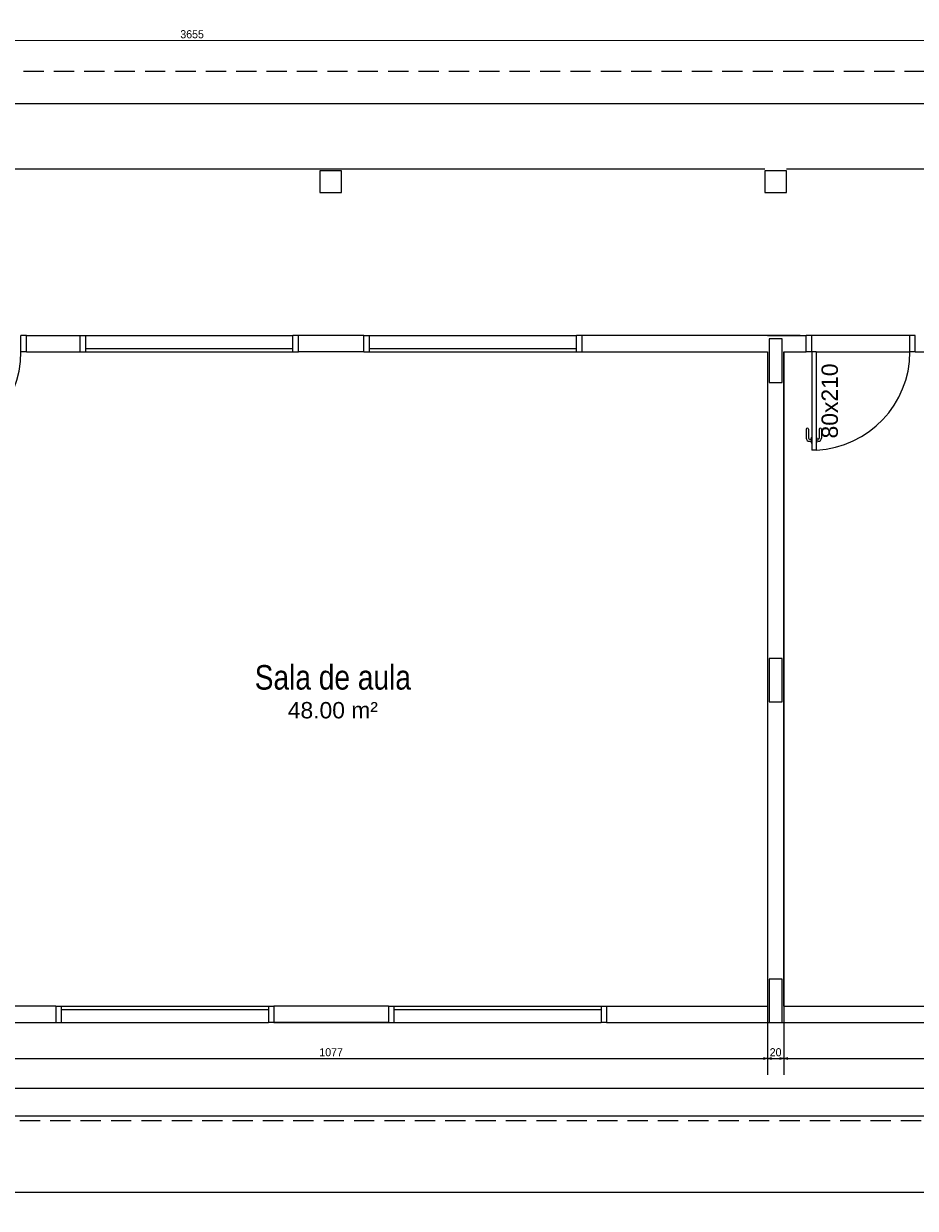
# Model space of a CAD drawing. Header units: millimetres. Extents: x -35 to 343, y 0 to 93.
# Tile 103 of 128: x 270 to 281, y 21 to 35. Entities that reach past the tile are written whole.
import ezdxf

# ---------------------------------------------------------------- set-up
doc = ezdxf.new("R2010")
doc.units = ezdxf.units.MM
doc.linetypes.add('HIDDEN', pattern=[0.375, 0.25, -0.125])
for name, color, linetype in [('A-JANEL', 3, 'Continuous'), ('A-PAREDE', 5, 'Continuous'), ('A-PISOS-NIVEL', 1, 'Continuous'), ('A-PORTA', 3, 'Continuous'), ('A-PROJCOBERTURA', 7, 'HIDDEN')]:
    doc.layers.add(name, color=color, linetype=linetype)
doc.layers.add('ARQ -SIMBOLO_PORTA', color=2, linetype='Continuous', lineweight=9)
doc.layers.add('ARQ -TEXTO_AMBIENTE', color=2, linetype='Continuous', lineweight=5)
doc.styles.add('Arial Narrow', font='ARIALN.TTF', dxfattribs={"height": 0.225})
doc.styles.add('Arial_2', font='arial.ttf', dxfattribs={"height": 0.15})
doc.styles.add('GULIM', font='Gulim.ttf')
doc.dimstyles.new('GULIM-100', dxfattribs={"dimtxt": 0.1, "dimasz": 0.05, "dimexe": 0.2, "dimexo": 0, "dimgap": 0.025, "dimtad": 1, "dimdec": 0, "dimlfac": 100, "dimzin": 12, "dimdsep": 46, "dimtxsty": 'GULIM', "dimblk": 'OPEN30', "dimcen": 0, "dimclrd": 152, "dimclre": 152, "dimclrt": 152, "dimaunit": 1, "dimadec": 0, "dimazin": 0, "dimtfac": 1.875, "dimtdec": 0, "dimtmove": 2, "dimatfit": 3, "dimldrblk": 'OPEN30', "dimfxl": 0, "dimtolj": 1, "dimtzin": 12, "dimlwd": -1, "dimarcsym": 0})

# ---------------------------------------------------------------- blocks, each defined once
blk = doc.blocks.new('P-PM901')
at = {"layer": 'A-PORTA', "color": 2}
for p, q in [((-0.095, 0.935), (-0.095, 0.985)), ((-0.095, 0.985), (-0.09, 0.985)), ((-0.09, 0.15), (-0.09, 1.05)), ((-0.09, 1.05), (-0.05, 1.05)), ((-0.05, 0.15), (-0.05, 1.05)), ((-0.045, 0.985), (-0.05, 0.985)), ((-0.045, 0.935), (-0.045, 0.985)), ((-0.14, 0.86), (-0.14, 0.94)), ((-0.12, 0.86), (-0.12, 0.94)), ((-0.11, 0.97), (-0.095, 0.97)), ((-0.11, 0.95), (-0.095, 0.95)), ((-0.095, 0.935), (-0.09, 0.935)), ((-0.045, 0.935), (-0.05, 0.935)), ((-0.03, 0.97), (-0.045, 0.97)), ((-0.03, 0.95), (-0.045, 0.95)), ((-0.02, 0.86), (-0.02, 0.94)), ((0, 0.86), (0, 0.94)), ((-1, 0.15), (-1, 0)), ((-1, 0.15), (-0.95, 0.15)), ((-0.95, 0.15), (-0.95, 0)), ((-0.09, 0.15), (-0.05, 0.15)), ((-0.05, 0.15), (-0.05, 0)), ((-0.05, 0.15), (0, 0.15)), ((0, 0.15), (0, 0)), ((-0.05, 0), (0, 0)), ((-1, 0), (-0.95, 0))]:
    blk.add_line(p, q, dxfattribs=at)
for centre, radius, start, end in [((-0.05, 0.151), 0.9, 92.866, 180.0717), ((-0.11, 0.94), 0.03, 90, 180), ((-0.11, 0.94), 0.01, 90, 180), ((-0.03, 0.94), 0.03, 0, 90), ((-0.03, 0.94), 0.01, 0, 90), ((-0.13, 0.86), 0.01, 180, 0), ((-0.01, 0.86), 0.01, 180, 360)]:
    blk.add_arc(centre, radius, start, end, dxfattribs=at)
blk = doc.blocks.new('_Open30')
at = {"color": 0, "linetype": 'ByBlock', "lineweight": -2}
for p, q in [((-1, 0.27), (0, 0)), ((0, 0), (-1, -0.27)), ((0, 0), (-1, 0))]:
    blk.add_line(p, q, dxfattribs=at)
blk = doc.blocks.new('*D415')
at = {"color": 152, "lineweight": -2, "transparency": 16777216}
for p, q in [((268.113, 23.059), (268.113, 22.214)), ((278.882, 23.059), (278.882, 22.214))]:
    blk.add_line(p, q, dxfattribs=at)
at = {"color": 152, "transparency": 16777216}
blk.add_line((268.163, 22.414), (278.832, 22.414), dxfattribs=at)
at = {"layer": 'DEFPOINTS', "color": 0, "transparency": 16777216}
for p in [(268.113, 23.059), (278.882, 23.059), (278.882, 22.414)]:
    blk.add_point(p, dxfattribs=at)
at = {"color": 152, "transparency": 16777216, "xscale": 0.05, "yscale": 0.05, "zscale": 0.05, "rotation": 180}
blk.add_blockref('_Open30', (268.113, 22.414), dxfattribs=at)
at = {"color": 152, "transparency": 16777216, "xscale": 0.05, "yscale": 0.05, "zscale": 0.05}
blk.add_blockref('_Open30', (278.882, 22.414), dxfattribs=at)
at = {"color": 152, "transparency": 16777216, "insert": (273.497, 22.491), "char_height": 0.1, "attachment_point": 5, "style": 'GULIM'}
blk.add_mtext('\\A1;1077', dxfattribs=at)
blk = doc.blocks.new('*D416')
at = {"color": 152, "lineweight": -2, "transparency": 16777216}
for p, q in [((278.882, 23.059), (278.882, 22.214)), ((279.084, 23.059), (279.084, 22.214))]:
    blk.add_line(p, q, dxfattribs=at)
at = {"color": 152, "transparency": 16777216}
blk.add_line((278.932, 22.414), (279.034, 22.414), dxfattribs=at)
at = {"layer": 'DEFPOINTS', "color": 0, "transparency": 16777216}
for p in [(278.882, 23.059), (279.084, 23.059), (279.084, 22.414)]:
    blk.add_point(p, dxfattribs=at)
at = {"color": 152, "transparency": 16777216, "xscale": 0.05, "yscale": 0.05, "zscale": 0.05, "rotation": 180}
blk.add_blockref('_Open30', (278.882, 22.414), dxfattribs=at)
at = {"color": 152, "transparency": 16777216, "xscale": 0.05, "yscale": 0.05, "zscale": 0.05}
blk.add_blockref('_Open30', (279.084, 22.414), dxfattribs=at)
at = {"color": 152, "transparency": 16777216, "insert": (278.983, 22.491), "char_height": 0.1, "attachment_point": 5, "style": 'GULIM'}
blk.add_mtext('\\A1;20', dxfattribs=at)
blk = doc.blocks.new('*D417')
at = {"color": 152, "lineweight": -2, "transparency": 16777216}
for p, q in [((279.084, 23.059), (279.084, 22.214)), ((289.853, 23.059), (289.853, 22.214))]:
    blk.add_line(p, q, dxfattribs=at)
at = {"color": 152, "transparency": 16777216}
blk.add_line((279.134, 22.414), (289.803, 22.414), dxfattribs=at)
at = {"layer": 'DEFPOINTS', "color": 0, "transparency": 16777216}
for p in [(279.084, 23.059), (289.853, 23.059), (289.853, 22.414)]:
    blk.add_point(p, dxfattribs=at)
at = {"color": 152, "transparency": 16777216, "xscale": 0.05, "yscale": 0.05, "zscale": 0.05, "rotation": 180}
blk.add_blockref('_Open30', (279.084, 22.414), dxfattribs=at)
at = {"color": 152, "transparency": 16777216, "xscale": 0.05, "yscale": 0.05, "zscale": 0.05}
blk.add_blockref('_Open30', (289.853, 22.414), dxfattribs=at)
at = {"color": 152, "transparency": 16777216, "insert": (284.468, 22.491), "char_height": 0.1, "attachment_point": 5, "style": 'GULIM'}
blk.add_mtext('\\A1;1077', dxfattribs=at)
blk = doc.blocks.new('*D298')
at = {"color": 152, "lineweight": -2, "transparency": 16777216}
for p, q in [((213.057, 22.857), (213.057, 21.508)), ((290.055, 22.857), (290.055, 21.508))]:
    blk.add_line(p, q, dxfattribs=at)
at = {"color": 152, "transparency": 16777216}
blk.add_line((213.107, 21.708), (290.005, 21.708), dxfattribs=at)
at = {"layer": 'DEFPOINTS', "color": 0, "transparency": 16777216}
for p in [(213.057, 22.857), (290.055, 22.857), (290.055, 21.708)]:
    blk.add_point(p, dxfattribs=at)
at = {"color": 152, "transparency": 16777216, "xscale": 0.05, "yscale": 0.05, "zscale": 0.05, "rotation": 180}
blk.add_blockref('_Open30', (213.057, 21.708), dxfattribs=at)
at = {"color": 152, "transparency": 16777216, "xscale": 0.05, "yscale": 0.05, "zscale": 0.05}
blk.add_blockref('_Open30', (290.055, 21.708), dxfattribs=at)
at = {"color": 152, "transparency": 16777216, "insert": (251.556, 21.784), "char_height": 0.1, "attachment_point": 5, "style": 'GULIM'}
blk.add_mtext('\\A1;7700', dxfattribs=at)
blk = doc.blocks.new('*D299')
at = {"color": 152, "lineweight": -2, "transparency": 16777216}
for p, q in [((201.214, 22.857), (201.214, 20.565)), ((290.055, 22.857), (290.055, 20.565))]:
    blk.add_line(p, q, dxfattribs=at)
at = {"color": 152, "transparency": 16777216}
blk.add_line((201.264, 20.765), (290.005, 20.765), dxfattribs=at)
at = {"layer": 'DEFPOINTS', "color": 0, "transparency": 16777216}
for p in [(201.214, 22.857), (290.055, 22.857), (290.055, 20.765)]:
    blk.add_point(p, dxfattribs=at)
at = {"color": 152, "transparency": 16777216, "xscale": 0.05, "yscale": 0.05, "zscale": 0.05, "rotation": 180}
blk.add_blockref('_Open30', (201.214, 20.765), dxfattribs=at)
at = {"color": 152, "transparency": 16777216, "xscale": 0.05, "yscale": 0.05, "zscale": 0.05}
blk.add_blockref('_Open30', (290.055, 20.765), dxfattribs=at)
at = {"color": 152, "transparency": 16777216, "insert": (245.634, 20.842), "char_height": 0.1, "attachment_point": 5, "style": 'GULIM'}
blk.add_mtext('\\A1;8884', dxfattribs=at)
blk = doc.blocks.new('*D519')
at = {"color": 152, "lineweight": -2, "transparency": 16777216}
for p, q in [((253.507, 34.853), (253.507, 35.173)), ((290.054, 34.837), (290.054, 35.187))]:
    blk.add_line(p, q, dxfattribs=at)
at = {"color": 152, "transparency": 16777216}
blk.add_line((253.557, 34.973), (290.004, 34.987), dxfattribs=at)
at = {"layer": 'DEFPOINTS', "color": 0, "transparency": 16777216}
for p in [(290.054, 34.987), (253.507, 34.853), (290.055, 33.391)]:
    blk.add_point(p, dxfattribs=at)
at = {"color": 152, "transparency": 16777216, "xscale": 0.05, "yscale": 0.05, "zscale": 0.05}
for p, rotation in [((253.507, 34.973), 180.0210811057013), ((290.054, 34.987), 0.02108110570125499)]:
    blk.add_blockref('_Open30', p, dxfattribs=dict(at, rotation=rotation))
at = {"color": 152, "transparency": 16777216, "insert": (271.781, 35.056), "char_height": 0.1, "attachment_point": 5, "rotation": 0.0211, "style": 'GULIM', "bg_fill": 3, "box_fill_scale": 1.1, "bg_fill_color": 256, "bg_fill_true_color": 13158600, "bg_fill_transparency": 0}
blk.add_mtext('\\A1;3655', dxfattribs=at)

msp = doc.modelspace()

# ---------------------------------------------------------------- linework, layer by layer
at = {"layer": 'A-JANEL', "color": 2}
for p, q in [((270.40115, 31.33785), (270.46845, 31.33785)), ((270.46845, 31.13592), (270.46845, 31.33785)), ((270.46845, 31.33785), (273.02615, 31.33785)), ((273.02615, 31.13592), (273.02615, 31.33785)), ((273.09345, 31.33785), (273.02615, 31.33785)), ((273.90115, 31.33785), (273.96845, 31.33785)), ((273.96845, 31.13592), (273.96845, 31.33785)), ((273.96845, 31.33785), (276.52615, 31.33785)), ((276.59345, 31.33785), (276.52615, 31.33785)), ((276.52615, 31.13592), (276.52615, 31.33785)), ((270.46845, 31.17631), (273.02615, 31.17631)), ((273.96845, 31.17631), (276.52615, 31.17631)), ((270.40115, 31.13592), (273.09345, 31.13592)), ((273.90115, 31.13592), (276.59345, 31.13592)), ((270.09826, 23.059), (272.79057, 23.059)), ((270.16557, 23.059), (270.16557, 22.85708)), ((270.16557, 23.01862), (272.72326, 23.01862)), ((272.72326, 23.059), (272.72326, 22.85708)), ((274.20403, 23.059), (276.89634, 23.059)), ((274.27134, 23.059), (274.27134, 22.85708)), ((274.27134, 23.01862), (276.82903, 23.01862)), ((276.82903, 23.059), (276.82903, 22.85708)), ((270.09826, 22.85708), (270.16557, 22.85708)), ((270.16557, 22.85708), (272.72326, 22.85708)), ((272.79057, 22.85708), (272.72326, 22.85708)), ((274.20403, 22.85708), (274.27134, 22.85708)), ((274.27134, 22.85708), (276.82903, 22.85708)), ((276.89634, 22.85708), (276.82903, 22.85708))]:
    msp.add_line(p, q, dxfattribs=at)
at = {"layer": 'A-PAREDE', "color": 4}
for p, q in [((273.35595, 33.37054), (273.35595, 33.10131)), ((273.62519, 33.37054), (273.35595, 33.37054)), ((273.62519, 33.10131), (273.62519, 33.37054)), ((279.11749, 33.37054), (278.84826, 33.37054)), ((278.84826, 33.37054), (278.84826, 33.10131)), ((279.11749, 33.10131), (279.11749, 33.37054)), ((273.35595, 33.10131), (273.62519, 33.10131)), ((278.84826, 33.10131), (279.11749, 33.10131)), ((269.736, 31.33785), (270.40115, 31.33785)), ((269.736, 31.13592), (269.736, 31.33785)), ((270.40115, 31.13592), (270.40115, 31.33785)), ((273.90115, 31.33785), (273.09345, 31.33785)), ((273.09345, 31.13592), (273.09345, 31.33785)), ((273.90115, 31.13592), (273.90115, 31.33785)), ((279.08384, 31.33785), (276.59345, 31.33785)), ((276.59345, 31.13592), (276.59345, 31.33785)), ((278.88192, 31.33785), (279.361, 31.33785)), ((279.28576, 31.33785), (278.88192, 31.33785)), ((279.361, 31.13592), (279.361, 31.33785)), ((280.70715, 31.13592), (280.70715, 31.33785)), ((269.736, 31.13592), (270.40115, 31.13592)), ((273.90115, 31.13592), (273.09345, 31.13592)), ((276.59345, 31.13592), (278.88192, 31.13592)), ((278.88192, 31.13592), (278.88192, 23.059)), ((279.08384, 23.059), (279.08384, 31.13592)), ((279.08384, 31.13592), (279.361, 31.13592)), ((280.70715, 31.13592), (281.3723, 31.13592)), ((270.09826, 23.059), (268.11269, 23.059)), ((270.09826, 23.059), (270.09826, 22.85708)), ((274.20403, 23.059), (272.79057, 23.059)), ((272.79057, 23.059), (272.79057, 22.85708)), ((274.20403, 23.059), (274.20403, 22.85708)), ((276.89634, 23.059), (278.88192, 23.059)), ((276.89634, 23.059), (276.89634, 22.85708)), ((265.92519, 22.85708), (270.09826, 22.85708)), ((274.20403, 22.85708), (272.79057, 22.85708))]:
    msp.add_line(p, q, dxfattribs=at)
at = {"layer": 'A-PAREDE', "color": 252}
for p, q in [((278.90211, 31.29746), (278.90211, 30.759)), ((279.06365, 31.29746), (278.90211, 31.29746)), ((279.06365, 30.759), (279.06365, 31.29746)), ((278.90211, 30.759), (279.06365, 30.759)), ((278.90211, 27.35323), (278.90211, 26.81477)), ((279.06365, 27.35323), (278.90211, 27.35323)), ((279.06365, 26.81477), (279.06365, 27.35323)), ((278.90211, 26.81477), (279.06365, 26.81477)), ((278.90211, 23.39554), (278.90211, 22.85708)), ((279.06365, 23.39554), (278.90211, 23.39554)), ((279.06365, 22.85708), (279.06365, 23.39554)), ((278.90211, 22.85708), (279.06365, 22.85708))]:
    msp.add_line(p, q, dxfattribs=at)
at = {"layer": 'A-PAREDE', "color": 1}
for p, q in [((280.63984, 31.33785), (279.4283, 31.33785)), ((279.48215, 31.13592), (280.63984, 31.13592))]:
    msp.add_line(p, q, dxfattribs=at)
at = {"layer": 'A-PAREDE', "color": 4}
for points in [[(273.90115, 31.33785), (273.09345, 31.33785)], [(273.90115, 31.13592), (273.09345, 31.13592)], [(279.08384, 31.13592), (279.08384, 31.13592), (279.08384, 23.059), (281.06942, 23.059)], [(272.79057, 22.85708), (274.20403, 22.85708)], [(276.89634, 22.85708), (279.08384, 22.85708)], [(278.88192, 22.85708), (281.06942, 22.85708)]]:
    msp.add_lwpolyline(points, dxfattribs=at)
at = {"layer": 'A-PISOS-NIVEL', "color": 252}
for p, q in [((290.87615, 34.19842), (254.32807, 34.19842)), ((212.2473, 22.04938), (290.87615, 22.04904))]:
    msp.add_line(p, q, dxfattribs=at)
at = {"layer": 'A-PISOS-NIVEL', "color": 2}
for p, q in [((278.84826, 33.39073), (268.14634, 33.39073)), ((290.05499, 33.39073), (279.11749, 33.39073))]:
    msp.add_line(p, q, dxfattribs=at)
at = {"layer": 'A-PROJCOBERTURA', "color": 252}
for p, q in [((213.07519, 34.60227), (291.27999, 34.60227)), ((291.27999, 21.64554), (211.84345, 21.64554))]:
    msp.add_line(p, q, dxfattribs=at)

# ---------------------------------------------------------------- block references
at = {"layer": 'A-PAREDE', "color": 252, "xscale": 1.346153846, "yscale": 1.346153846, "zscale": 1.346153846, "rotation": 180.0000000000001}
for p in [(268.38984, 31.33785), (279.361, 31.33785)]:
    msp.add_blockref('P-PM901', p, dxfattribs=at)

# ---------------------------------------------------------------- texts
at = {"layer": 'ARQ -SIMBOLO_PORTA', "insert": (279.54946, 30.53015), "char_height": 0.201871, "width": 1.1071979, "attachment_point": 2, "rotation": 90, "line_spacing_factor": 0.941778, "style": 'Arial_2'}
msp.add_mtext('80x210', dxfattribs=at)
at = {"layer": 'ARQ -TEXTO_AMBIENTE', "attachment_point": 2}
for s, insert, char_height, width, line_spacing_factor, style in [('Sala de aula', (273.5181, 27.27051), 0.3028062, 2.4645251, 0.974696, 'Arial Narrow'), ('48.00 m²', (273.5181, 26.81434), 0.201871, 1.7596538, 0.941778, 'Arial_2')]:
    msp.add_mtext(s, dxfattribs=dict(at, insert=insert, char_height=char_height, width=width, line_spacing_factor=line_spacing_factor, style=style))

# ---------------------------------------------------------------- dimensions: what is measured, and where the dimension line sits
for base, p1, p2, picture, middle in [((278.88192, 22.41427), (268.11269, 23.059), (278.88192, 23.059), '*D415', (273.4973, 22.49067)), ((279.08384, 22.41427), (278.88192, 23.059), (279.08384, 23.059), '*D416', (278.98288, 22.49054)), ((289.85307, 22.41427), (279.08384, 23.059), (289.85307, 23.059), '*D417', (284.46845, 22.49067)), ((290.05499, 20.76542), (201.2136, 22.85687), (290.05499, 22.85708), '*D299', (245.6343, 20.84175)), ((290.05499, 21.70773), (213.05669, 22.85687), (290.05499, 22.85708), '*D298', (251.55584, 21.78406))]:
    dim = msp.add_linear_dim(base=base, p1=p1, p2=p2, dimstyle='GULIM-100')
    dim.commit()
    dim.dimension.update_dxf_attribs({"geometry": picture, "text_midpoint": middle})

# ---------------------------------------------------------------- next in the draw order: dimensions: what is measured, and where the dimension line sits
dim = msp.add_linear_dim(base=(290.05441, 34.98669), p1=(253.50692, 34.85321), p2=(290.05499, 33.39073), angle=180.021081, dimstyle='GULIM-100', override={"dimfxl": 0.15, "dimfxlon": 1, "dimtfill": 1, "dimtfillclr": 256, "dimarcsym": 2})
dim.commit()
dim.dimension.update_dxf_attribs({"geometry": '*D519', "text_midpoint": (271.78061, 35.05623)})

doc.saveas('drawing.dxf')
